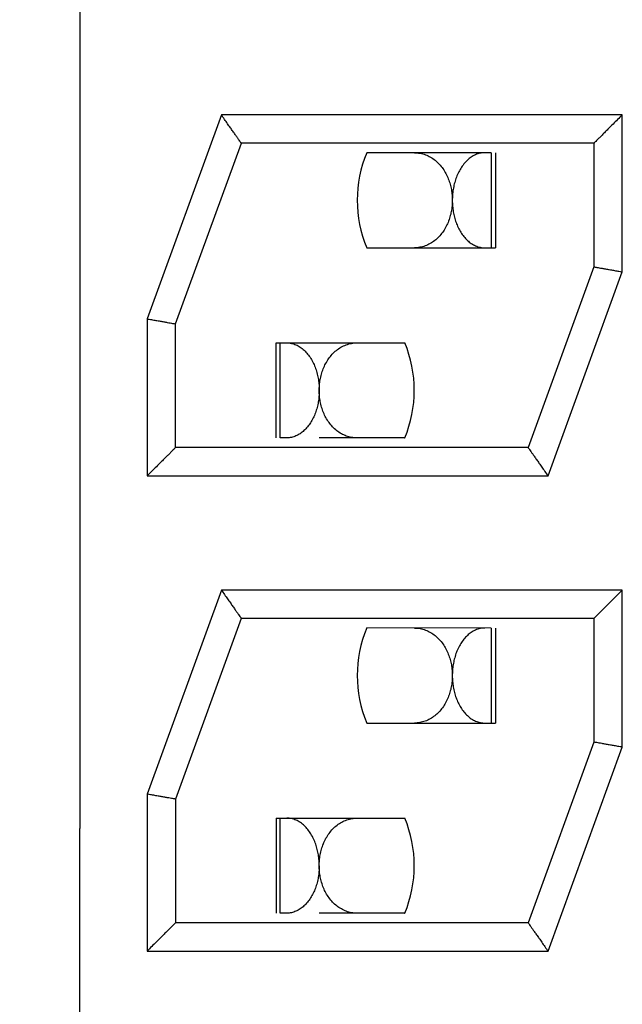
# Model space of a CAD drawing. Header units: inches. Extents: x 0 to 34, y 0 to 22.
# Tile 27 of 54: x 16.052 to 16.178, y 9.596 to 9.803. Entities that reach past the tile are written whole.
import ezdxf

# ---------------------------------------------------------------- set-up
doc = ezdxf.new("R2010")
doc.units = ezdxf.units.IN
doc.header["$LTSCALE"] = 1.87
doc.header["$MEASUREMENT"] = 0
doc.linetypes.add('CENTER', pattern=[0.6, 0.375, -0.075, 0.075, -0.075])
doc.layers.get('0').update_dxf_attribs({"linetype": 'CONTINUOUS'})
doc.layers.add('DEFAULT_1', color=7, linetype='CENTER')
doc.layers.add('DIMENSIONS', color=7, linetype='CONTINUOUS')
doc.styles.get("Standard").update_dxf_attribs({"font": 'txt', "width": 0.8})
doc.dimstyles.new('DIMSTYLE_1', dxfattribs={"dimtxt": 0.125, "dimasz": 0.18, "dimexe": 0.18, "dimexo": 0.0625, "dimgap": 0.09, "dimtad": 0, "dimtih": 1, "dimtoh": 1, "dimdec": 3, "dimlfac": 0.5, "dimzin": 4, "dimdsep": 46, "dimtxsty": 'STANDARD', "dimblk": '_FILLED', "dimblk1": '_FILLED', "dimblk2": '_FILLED', "dimcen": 0.09, "dimadec": 0, "dimazin": 0, "dimtp": 0.01, "dimtm": 0.01, "dimtfac": 1, "dimtdec": 3, "dimtofl": 0, "dimtmove": 0, "dimatfit": 3, "dimldrblk": '_FILLED', "dimfxl": 1, "dimtolj": 1, "dimtzin": 4, "dimarcsym": 0})

# ---------------------------------------------------------------- blocks, each defined once
blk = doc.blocks.new('*D8')
at = {"layer": 'DIMENSIONS', "color": 2, "linetype": 'CONTINUOUS'}
blk.add_line((16.0636159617, 7.0192982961), (14.5858159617, 7.0192982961), dxfattribs=at)
at = {"layer": 'DIMENSIONS', "color": 2, "linetype": 'CONTINUOUS', "width": 0.8}
for s, p in [('[', (13.7233159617, 6.9567982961)), (']', (14.4233159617, 6.9567982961)), ('4.213', (13.0983159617, 6.9567982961)), ('107.01', (13.8233159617, 6.9567982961))]:
    blk.add_text(s, height=0.125, dxfattribs=at).set_placement(p)
blk = doc.blocks.new('_FILLED')
at = {"color": 0, "linetype": 'BYBLOCK'}
blk.add_solid([(0, 0), (-1, 0.1736111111), (-1, -0.1736111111)], dxfattribs=at)

msp = doc.modelspace()

# ---------------------------------------------------------------- linework, layer by layer
at = {"color": 7, "linetype": 'CONTINUOUS'}
for p, q in [((16.0941223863, 9.7832000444), (16.0784927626, 9.7402580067)), ((16.1784927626, 9.7832000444), (16.0941223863, 9.7832000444)), ((16.1784927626, 9.7501420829), (16.1784927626, 9.7832000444)), ((16.0844905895, 9.7391948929), (16.0983292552, 9.7772163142)), ((16.1725146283, 9.7772008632), (16.098307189, 9.7772008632)), ((16.0983236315, 9.7772008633), (16.0983161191, 9.7772122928)), ((16.1725034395, 9.777211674), (16.1724927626, 9.7772008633)), ((16.1724927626, 9.7772008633), (16.1724927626, 9.7512008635)), ((16.1509247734, 9.7752077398), (16.1247195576, 9.7752112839)), ((16.1509247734, 9.7752077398), (16.1509247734, 9.75520774)), ((16.151801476, 9.7752085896), (16.151801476, 9.7552085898)), ((16.1247188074, 9.7552112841), (16.151801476, 9.7552085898)), ((16.1724927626, 9.7512008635), (16.1586618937, 9.7132008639)), ((16.162863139, 9.7072000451), (16.1784927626, 9.7501420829)), ((16.0784927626, 9.7402580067), (16.0784927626, 9.7072000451)), ((16.0844748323, 9.7392039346), (16.0844927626, 9.7392008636)), ((16.0844927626, 9.7132008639), (16.0844927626, 9.7392008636)), ((16.1056364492, 9.73520859), (16.1327191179, 9.7352112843)), ((16.1056364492, 9.7152085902), (16.1056364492, 9.73520859)), ((16.1065131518, 9.7152077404), (16.1065131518, 9.7352077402)), ((16.107867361, 9.7152074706), (16.1065131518, 9.7152077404)), ((16.1326755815, 9.715211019), (16.1147192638, 9.7152074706)), ((16.1326755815, 9.715211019), (16.1327183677, 9.7152112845)), ((16.1586618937, 9.7132008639), (16.0844927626, 9.7132008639)), ((16.0784927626, 9.7072000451), (16.162863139, 9.7072000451)), ((16.0941223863, 9.6832000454), (16.0784927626, 9.6402580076)), ((16.1784927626, 9.6832000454), (16.0941223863, 9.6832000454)), ((16.1784927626, 9.6501420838), (16.1784927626, 9.6832000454)), ((16.0983236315, 9.6772008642), (16.0844927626, 9.6392008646)), ((16.1725146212, 9.6772008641), (16.0983071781, 9.6772008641)), ((16.0983154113, 9.6772118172), (16.0983236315, 9.6772008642)), ((16.1724927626, 9.6772008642), (16.172503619, 9.6772114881)), ((16.1724927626, 9.6772008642), (16.1724927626, 9.6512008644)), ((16.1509247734, 9.6752077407), (16.1247195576, 9.6752112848)), ((16.1509247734, 9.6752077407), (16.1509247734, 9.6552077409)), ((16.151801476, 9.6752085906), (16.151801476, 9.6552085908)), ((16.1247188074, 9.655211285), (16.151801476, 9.6552085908)), ((16.1724927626, 9.6512008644), (16.1586618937, 9.6132008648)), ((16.162863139, 9.6072000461), (16.1784927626, 9.6501420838)), ((16.0784927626, 9.6402580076), (16.0784927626, 9.6072000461)), ((16.0844927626, 9.6392008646), (16.0844748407, 9.6392039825)), ((16.0844927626, 9.6392008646), (16.0844927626, 9.6132008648)), ((16.1056364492, 9.6352085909), (16.1327191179, 9.6352112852)), ((16.1056364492, 9.6352085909), (16.1056364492, 9.6152085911)), ((16.1065131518, 9.6152077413), (16.1065131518, 9.6352077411)), ((16.107867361, 9.6152074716), (16.1065131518, 9.6152077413)), ((16.1326755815, 9.61521102), (16.1147189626, 9.6152074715)), ((16.1326755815, 9.61521102), (16.1327183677, 9.6152112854)), ((16.1586618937, 9.6132008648), (16.0844927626, 9.6132008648)), ((16.0784927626, 9.6072000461), (16.162863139, 9.6072000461))]:
    msp.add_line(p, q, dxfattribs=at)
for centre, start, end in [((16.1487189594, 9.7652103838), 157.3779875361, 202.6177170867), ((16.1087189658, 9.7252121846), 337.3779875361, 22.6177170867), ((16.1487189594, 9.6652103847), 157.3779875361, 202.6177170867), ((16.1087189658, 9.6252121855), 337.3779875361, 22.6177170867)]:
    msp.add_arc(centre, 0.026, start, end, dxfattribs=at)
for points, knots in [([(16.0983157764, 9.7772120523), (16.0983074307, 9.7772239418), (16.0982642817, 9.7772854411), (16.0981609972, 9.7774329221), (16.0979809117, 9.7776899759), (16.0977261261, 9.7780537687), (16.0973975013, 9.7785229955), (16.0969975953, 9.7790940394), (16.0965315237, 9.7797595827), (16.0960034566, 9.7805136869), (16.0954183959, 9.7813491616), (16.0947846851, 9.7822542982), (16.0943467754, 9.78287934), (16.0941223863, 9.7831998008)], [0, 0, 0, 0, 0.0059614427, 0.0308312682, 0.0738912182, 0.1347662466, 0.2131024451, 0.3089874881, 0.4208695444, 0.5465485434, 0.6867984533, 0.8394508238, 1, 1, 1, 1]), ([(16.1784927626, 9.7831998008), (16.1781576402, 9.7828646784), (16.1775057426, 9.7822131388), (16.1765636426, 9.7812709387), (16.1756979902, 9.7804053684), (16.1749259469, 9.7796333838), (16.1742590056, 9.778966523), (16.1737037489, 9.7784113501), (16.1732618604, 9.7779695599), (16.1729300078, 9.7776377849), (16.1727006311, 9.7774085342), (16.1725699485, 9.7772778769), (16.1725145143, 9.7772225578), (16.1725035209, 9.7772115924)], [0, 0, 0, 0, 0.1678766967, 0.326472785, 0.4719619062, 0.6014972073, 0.7132064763, 0.8060402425, 0.8796272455, 0.9345420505, 0.9722595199, 0.9944999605, 1, 1, 1, 1]), ([(16.1347348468, 9.7752074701), (16.1351368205, 9.7752074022), (16.1359360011, 9.7751356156), (16.1370877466, 9.7748180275), (16.13815716, 9.7743120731), (16.1391313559, 9.7736389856), (16.1400017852, 9.7728185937), (16.1407591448, 9.7718726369), (16.1413924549, 9.7708325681), (16.1418974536, 9.7697317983), (16.1422770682, 9.7685984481), (16.1425391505, 9.7674483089), (16.142640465, 9.7666741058), (16.1426732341, 9.7662869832)], [0, 0, 0, 0, 0.0920050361, 0.1824806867, 0.2721025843, 0.3614981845, 0.4524050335, 0.54490686, 0.6380254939, 0.7304224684, 0.8215287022, 0.9111159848, 1, 1, 1, 1]), ([(16.1495705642, 9.7752074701), (16.1492312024, 9.7752074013), (16.1485520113, 9.7751327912), (16.1475794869, 9.7748108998), (16.1466791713, 9.7743078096), (16.1458581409, 9.773647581), (16.1451200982, 9.7728485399), (16.1444711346, 9.7719280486), (16.1439203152, 9.7709109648), (16.1434706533, 9.7698182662), (16.143124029, 9.7686695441), (16.1428822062, 9.7674879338), (16.1427892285, 9.7666891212), (16.1427594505, 9.7662916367)], [0, 0, 0, 0, 0.08307352, 0.1657277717, 0.2491833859, 0.3341800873, 0.4225909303, 0.5145946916, 0.6091703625, 0.7051466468, 0.8033539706, 0.9024600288, 1, 1, 1, 1]), ([(16.1427186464, 9.7651402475), (16.1427166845, 9.7647619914), (16.1426788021, 9.7639946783), (16.1425168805, 9.7628431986), (16.1422414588, 9.7616895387), (16.1418463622, 9.7605539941), (16.1414999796, 9.7598243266), (16.1413050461, 9.759469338)], [0, 0, 0, 0, 0.1922826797, 0.3899267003, 0.5902866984, 0.7942519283, 1, 1, 1, 1]), ([(16.1427189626, 9.765140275), (16.1427207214, 9.7647505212), (16.1427557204, 9.7639693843), (16.1429024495, 9.7628068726), (16.1431461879, 9.7616608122), (16.1434891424, 9.7605447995), (16.1439341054, 9.7594738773), (16.1443023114, 9.7587978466), (16.1445043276, 9.7584740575)], [0, 0, 0, 0, 0.1674049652, 0.3354175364, 0.502732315, 0.6700341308, 0.8361773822, 1, 1, 1, 1]), ([(16.1413050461, 9.759469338), (16.1411106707, 9.7591153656), (16.14068277, 9.7584342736), (16.1401710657, 9.7578131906), (16.1398963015, 9.7575237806)], [0, 0, 0, 0, 0.5030232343, 1, 1, 1, 1]), ([(16.1445043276, 9.7584740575), (16.1447020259, 9.7581571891), (16.1451282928, 9.7575545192), (16.1458699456, 9.7567541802), (16.1466971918, 9.7560933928), (16.1475994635, 9.7555948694), (16.1482442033, 9.7553844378), (16.148571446, 9.7553141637)], [0, 0, 0, 0, 0.2118932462, 0.4179805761, 0.6173885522, 0.8104131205, 1, 1, 1, 1]), ([(16.1398963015, 9.7575237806), (16.139626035, 9.7572391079), (16.1390506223, 9.7567113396), (16.1380830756, 9.7560611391), (16.1370295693, 9.7555768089), (16.136283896, 9.7553770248), (16.1359038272, 9.7553098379)], [0, 0, 0, 0, 0.2536299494, 0.5031418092, 0.7508035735, 1, 1, 1, 1]), ([(16.1724927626, 9.7512008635), (16.1725167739, 9.7511965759), (16.1726133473, 9.7511793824), (16.1728290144, 9.7511413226), (16.1731830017, 9.7510787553), (16.1736687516, 9.7509930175), (16.1742747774, 9.7508860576), (16.1749843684, 9.7507608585), (16.175779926, 9.7506205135), (16.1766434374, 9.7504682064), (16.17755582, 9.7503072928), (16.1781779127, 9.7501976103), (16.1784927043, 9.7501421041)], [0, 0, 0, 0, 0.0120101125, 0.0483002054, 0.1078348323, 0.1890142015, 0.291179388, 0.4108523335, 0.5438117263, 0.6889585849, 0.8426062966, 1, 1, 1, 1]), ([(16.0784926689, 9.7402580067), (16.0788073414, 9.7402025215), (16.0794290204, 9.7400929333), (16.0803405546, 9.7399322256), (16.0812036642, 9.7397800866), (16.0819994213, 9.739639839), (16.0827094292, 9.7395147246), (16.0833154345, 9.7394079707), (16.0838012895, 9.7393223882), (16.0841557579, 9.7392600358), (16.0843660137, 9.7392229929), (16.084456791, 9.7392071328), (16.0844748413, 9.7392039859)], [0, 0, 0, 0, 0.1578087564, 0.3117703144, 0.4571339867, 0.5906551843, 0.7108380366, 0.8131972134, 0.8945590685, 0.9544875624, 0.9909508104, 1, 1, 1, 1]), ([(16.107867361, 9.7352074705), (16.1082000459, 9.7352074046), (16.1088681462, 9.7351354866), (16.109830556, 9.7348226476), (16.1107326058, 9.7343258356), (16.1115624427, 9.7336647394), (16.1123105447, 9.7328584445), (16.1129671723, 9.7319283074), (16.1135236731, 9.7308993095), (16.1139743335, 9.729798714), (16.1143170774, 9.7286547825), (16.1145551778, 9.7274878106), (16.1146472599, 9.7267020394), (16.1146772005, 9.7263085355)], [0, 0, 0, 0, 0.0815513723, 0.1632670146, 0.2465280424, 0.3326285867, 0.4222569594, 0.5152502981, 0.610991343, 0.7084149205, 0.8062754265, 0.9032954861, 1, 1, 1, 1]), ([(16.1174624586, 9.7328048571), (16.1177322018, 9.7330968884), (16.1183075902, 9.7336391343), (16.1192819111, 9.734312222), (16.120351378, 9.7348181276), (16.1215030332, 9.7351356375), (16.1223020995, 9.7352074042), (16.1227039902, 9.7352074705)], [0, 0, 0, 0, 0.2009648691, 0.3985924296, 0.5966980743, 0.7966721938, 1, 1, 1, 1]), ([(16.116065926, 9.7308194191), (16.1162568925, 9.7311787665), (16.1166797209, 9.7318729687), (16.1171880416, 9.7325077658), (16.1174624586, 9.7328048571)], [0, 0, 0, 0, 0.5016030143, 1, 1, 1, 1]), ([(16.1147192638, 9.7251418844), (16.1147173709, 9.7255244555), (16.1147480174, 9.7262960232), (16.1148993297, 9.7274500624), (16.1151616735, 9.7286000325), (16.1154129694, 9.7293497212), (16.1155593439, 9.7297199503)], [0, 0, 0, 0, 0.245199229, 0.4941234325, 0.7449647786, 1, 1, 1, 1]), ([(16.1147189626, 9.725141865), (16.1147172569, 9.7247543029), (16.1146822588, 9.7239671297), (16.1145326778, 9.722784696), (16.1142793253, 9.7216091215), (16.1139234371, 9.7204736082), (16.1134687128, 9.7194011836), (16.113096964, 9.7187309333), (16.1128941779, 9.7184114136)], [0, 0, 0, 0, 0.1646831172, 0.3343961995, 0.5058714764, 0.6749886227, 0.8392894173, 1, 1, 1, 1]), ([(16.1227019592, 9.7152074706), (16.1223108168, 9.715207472), (16.1215325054, 9.7152753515), (16.1204071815, 9.7155768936), (16.1193536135, 9.7160613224), (16.1183860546, 9.7167116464), (16.1175157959, 9.7175100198), (16.1167540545, 9.7184348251), (16.1161104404, 9.7194595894), (16.1155907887, 9.7205546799), (16.115195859, 9.7216903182), (16.1149205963, 9.7228441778), (16.1148115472, 9.723620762), (16.1147751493, 9.7240081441)], [0, 0, 0, 0, 0.0903518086, 0.1793757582, 0.2678492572, 0.3569860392, 0.4475893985, 0.5396981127, 0.6329250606, 0.7264182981, 0.8191000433, 0.9101610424, 1, 1, 1, 1]), ([(16.1128941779, 9.7184114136), (16.1126967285, 9.7181003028), (16.1122723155, 9.7175096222), (16.1115369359, 9.7167264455), (16.110719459, 9.7160801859), (16.10982764, 9.7155909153), (16.1091899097, 9.7153835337), (16.1088652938, 9.7153139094)], [0, 0, 0, 0, 0.2119667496, 0.4175916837, 0.6163702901, 0.8093222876, 1, 1, 1, 1]), ([(16.0844927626, 9.7132008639), (16.0844781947, 9.7131862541), (16.0844192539, 9.7131271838), (16.0842849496, 9.7129928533), (16.0840556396, 9.7127634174), (16.083723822, 9.7124315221), (16.0832820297, 9.7119896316), (16.0827269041, 9.7114344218), (16.0820601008, 9.7107675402), (16.0812881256, 9.7099954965), (16.0804224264, 9.7091297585), (16.0794800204, 9.7081872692), (16.0788279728, 9.7075353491), (16.0784926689, 9.7072000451)], [0, 0, 0, 0, 0.0072938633, 0.0295005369, 0.0671535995, 0.1219716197, 0.1954161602, 0.2880575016, 0.3995343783, 0.5288120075, 0.674032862, 0.832360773, 1, 1, 1, 1]), ([(16.1586618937, 9.7132008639), (16.1586728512, 9.7131851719), (16.1587185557, 9.7131197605), (16.1588245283, 9.7129683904), (16.1590045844, 9.7127111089), (16.1592593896, 9.7123471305), (16.1595880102, 9.7118777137), (16.1599879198, 9.711306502), (16.1604539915, 9.7106408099), (16.1609820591, 9.709886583), (16.1615671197, 9.7090510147), (16.1622008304, 9.7081458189), (16.1626387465, 9.7075207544), (16.162863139, 9.7072002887)], [0, 0, 0, 0, 0.0078384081, 0.0326808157, 0.0756759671, 0.1364486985, 0.2146453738, 0.3103531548, 0.4220227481, 0.5474580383, 0.6874311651, 0.8397774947, 1, 1, 1, 1]), ([(16.0941224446, 9.6832000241), (16.0943470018, 9.6828793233), (16.0947850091, 9.6822537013), (16.0954191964, 9.6813480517), (16.0960044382, 9.6805122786), (16.0965325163, 9.6797581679), (16.096998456, 9.6790928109), (16.0973982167, 9.6785219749), (16.0977266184, 9.6780530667), (16.0979811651, 9.677689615), (16.0981610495, 9.6774328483), (16.0982642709, 9.6772854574), (16.0983074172, 9.6772239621), (16.0983157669, 9.6772120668)], [0, 0, 0, 0, 0.1606664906, 0.3134139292, 0.4537278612, 0.5793831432, 0.6912228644, 0.7870742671, 0.8653771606, 0.926155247, 0.9691712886, 0.9940357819, 1, 1, 1, 1]), ([(16.1725035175, 9.6772115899), (16.1725145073, 9.6772225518), (16.1725699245, 9.6772778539), (16.1727005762, 9.6774084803), (16.1729299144, 9.6776376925), (16.1732617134, 9.6779694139), (16.1737035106, 9.6784111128), (16.1742586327, 9.6789661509), (16.1749254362, 9.6796328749), (16.1756974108, 9.6804047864), (16.17656311, 9.6812704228), (16.1775055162, 9.6822128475), (16.1781575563, 9.6828647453), (16.1784928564, 9.6832000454)], [0, 0, 0, 0, 0.0054981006, 0.0277311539, 0.0654405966, 0.1203482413, 0.1939187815, 0.2867241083, 0.3984028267, 0.5279187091, 0.6734111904, 0.8320391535, 1, 1, 1, 1]), ([(16.1347348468, 9.675207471), (16.1351368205, 9.6752074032), (16.1359360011, 9.6751356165), (16.1370877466, 9.6748180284), (16.13815716, 9.674312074), (16.1391313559, 9.6736389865), (16.1400017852, 9.6728185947), (16.1407591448, 9.6718726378), (16.1413924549, 9.6708325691), (16.1418974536, 9.6697317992), (16.1422770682, 9.668598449), (16.1425391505, 9.6674483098), (16.142640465, 9.6666741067), (16.1426732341, 9.6662869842)], [0, 0, 0, 0, 0.0920050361, 0.1824806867, 0.2721025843, 0.3614981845, 0.4524050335, 0.54490686, 0.6380254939, 0.7304224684, 0.8215287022, 0.9111159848, 1, 1, 1, 1]), ([(16.1495705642, 9.675207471), (16.1492312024, 9.6752074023), (16.1485520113, 9.6751327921), (16.1475794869, 9.6748109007), (16.1466791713, 9.6743078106), (16.1458581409, 9.6736475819), (16.1451200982, 9.6728485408), (16.1444711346, 9.6719280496), (16.1439203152, 9.6709109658), (16.1434706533, 9.6698182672), (16.143124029, 9.6686695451), (16.1428822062, 9.6674879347), (16.1427892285, 9.6666891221), (16.1427594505, 9.6662916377)], [0, 0, 0, 0, 0.08307352, 0.1657277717, 0.2491833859, 0.3341800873, 0.4225909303, 0.5145946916, 0.6091703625, 0.7051466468, 0.8033539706, 0.9024600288, 1, 1, 1, 1]), ([(16.1427186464, 9.6651402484), (16.1427166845, 9.6647619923), (16.1426788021, 9.6639946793), (16.1425168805, 9.6628431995), (16.1422414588, 9.6616895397), (16.1418463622, 9.660553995), (16.1414999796, 9.6598243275), (16.1413050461, 9.6594693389)], [0, 0, 0, 0, 0.1922826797, 0.3899267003, 0.5902866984, 0.7942519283, 1, 1, 1, 1]), ([(16.1427189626, 9.665140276), (16.1427207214, 9.6647505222), (16.1427557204, 9.6639693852), (16.1429024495, 9.6628068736), (16.1431461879, 9.6616608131), (16.1434891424, 9.6605448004), (16.1439341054, 9.6594738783), (16.1443023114, 9.6587978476), (16.1445043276, 9.6584740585)], [0, 0, 0, 0, 0.1674049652, 0.3354175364, 0.502732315, 0.6700341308, 0.8361773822, 1, 1, 1, 1]), ([(16.1413050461, 9.6594693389), (16.1411106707, 9.6591153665), (16.14068277, 9.6584342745), (16.1401710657, 9.6578131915), (16.1398963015, 9.6575237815)], [0, 0, 0, 0, 0.5030232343, 1, 1, 1, 1]), ([(16.1445043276, 9.6584740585), (16.1447020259, 9.65815719), (16.1451282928, 9.6575545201), (16.1458699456, 9.6567541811), (16.1466971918, 9.6560933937), (16.1475994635, 9.6555948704), (16.1482442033, 9.6553844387), (16.148571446, 9.6553141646)], [0, 0, 0, 0, 0.2118932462, 0.4179805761, 0.6173885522, 0.8104131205, 1, 1, 1, 1]), ([(16.1398963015, 9.6575237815), (16.139626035, 9.6572391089), (16.1390506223, 9.6567113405), (16.1380830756, 9.65606114), (16.1370295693, 9.6555768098), (16.136283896, 9.6553770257), (16.1359038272, 9.6553098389)], [0, 0, 0, 0, 0.2536299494, 0.5031418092, 0.7508035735, 1, 1, 1, 1]), ([(16.1784928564, 9.6501420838), (16.1781783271, 9.6501975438), (16.1775569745, 9.6503070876), (16.1766460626, 9.650467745), (16.1757830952, 9.6506199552), (16.1749871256, 9.6507603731), (16.1742767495, 9.6508857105), (16.1736707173, 9.6509926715), (16.1731847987, 9.6510784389), (16.1728300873, 9.651141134), (16.1726135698, 9.6511793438), (16.1725167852, 9.6511965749), (16.1724927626, 9.6512008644)], [0, 0, 0, 0, 0.1572586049, 0.3106628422, 0.4554417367, 0.5887295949, 0.7086380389, 0.8106228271, 0.8917427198, 0.9515953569, 0.9879845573, 1, 1, 1, 1]), ([(16.0844748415, 9.6392039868), (16.0844568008, 9.639207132), (16.0843661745, 9.6392229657), (16.0841565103, 9.6392599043), (16.0838025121, 9.6393221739), (16.0833167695, 9.6394077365), (16.0827107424, 9.6395144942), (16.0820011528, 9.6396395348), (16.0812055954, 9.6397797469), (16.0803420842, 9.6399319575), (16.0794297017, 9.6400928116), (16.0788076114, 9.6402024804), (16.0784928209, 9.6402579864)], [0, 0, 0, 0, 0.0090445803, 0.0454379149, 0.1051468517, 0.1865668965, 0.2890372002, 0.4090693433, 0.542429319, 0.6880148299, 0.8421281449, 1, 1, 1, 1]), ([(16.1129765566, 9.6318693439), (16.1127768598, 9.6321955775), (16.112347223, 9.6328131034), (16.1115998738, 9.6336299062), (16.1107675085, 9.6343028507), (16.1098577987, 9.6348117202), (16.1088823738, 9.6351334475), (16.1082044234, 9.6352074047), (16.107867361, 9.6352074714)], [0, 0, 0, 0, 0.179976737, 0.3532522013, 0.5195116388, 0.6818209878, 0.8413071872, 1, 1, 1, 1]), ([(16.1175813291, 9.632930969), (16.117857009, 9.6332175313), (16.118445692, 9.6337490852), (16.119434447, 9.6343979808), (16.120497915, 9.6348687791), (16.1215971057, 9.6351470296), (16.1223398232, 9.6352074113), (16.1227039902, 9.6352074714)], [0, 0, 0, 0, 0.2070394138, 0.4118243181, 0.6137027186, 0.8102290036, 1, 1, 1, 1]), ([(16.1147189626, 9.6251418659), (16.1147206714, 9.6255301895), (16.1146928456, 9.6263091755), (16.114557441, 9.6274708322), (16.1143248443, 9.6286211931), (16.1139909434, 9.6297495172), (16.1135501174, 9.6308421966), (16.1131808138, 9.63153566), (16.1129765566, 9.6318693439)], [0, 0, 0, 0, 0.1656292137, 0.3320476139, 0.4982957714, 0.6655962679, 0.8332311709, 1, 1, 1, 1]), ([(16.1158294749, 9.6303461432), (16.1159268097, 9.6305537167), (16.1162172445, 9.6311249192), (16.1167769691, 9.6320103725), (16.1173005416, 9.6326390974), (16.1175813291, 9.632930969)], [0, 0, 0, 0, 0.21931064, 0.6126821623, 1, 1, 1, 1]), ([(16.1147192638, 9.6251418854), (16.1147173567, 9.6255273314), (16.1147488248, 9.6263129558), (16.114906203, 9.6274949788), (16.1151835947, 9.6286825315), (16.115511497, 9.6296318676), (16.1157510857, 9.6301789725), (16.1158294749, 9.6303461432)], [0, 0, 0, 0, 0.2156406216, 0.4391723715, 0.6661593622, 0.8967622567, 1, 1, 1, 1]), ([(16.1147189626, 9.6251418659), (16.1147172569, 9.6247543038), (16.1146822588, 9.6239671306), (16.1145326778, 9.6227846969), (16.1142793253, 9.6216091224), (16.1139234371, 9.6204736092), (16.1134687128, 9.6194011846), (16.113096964, 9.6187309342), (16.1128941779, 9.6184114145)], [0, 0, 0, 0, 0.1646831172, 0.3343961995, 0.5058714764, 0.6749886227, 0.8392894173, 1, 1, 1, 1]), ([(16.1227019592, 9.6152074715), (16.1223108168, 9.6152074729), (16.1215325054, 9.6152753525), (16.1204071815, 9.6155768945), (16.1193536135, 9.6160613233), (16.1183860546, 9.6167116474), (16.1175157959, 9.6175100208), (16.1167540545, 9.618434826), (16.1161104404, 9.6194595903), (16.1155907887, 9.6205546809), (16.115195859, 9.6216903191), (16.1149205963, 9.6228441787), (16.1148115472, 9.6236207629), (16.1147751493, 9.624008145)], [0, 0, 0, 0, 0.0903518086, 0.1793757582, 0.2678492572, 0.3569860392, 0.4475893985, 0.5396981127, 0.6329250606, 0.7264182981, 0.8191000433, 0.9101610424, 1, 1, 1, 1]), ([(16.1128941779, 9.6184114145), (16.1126967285, 9.6181003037), (16.1122723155, 9.6175096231), (16.1115369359, 9.6167264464), (16.110719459, 9.6160801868), (16.10982764, 9.6155909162), (16.1091899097, 9.6153835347), (16.1088652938, 9.6153139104)], [0, 0, 0, 0, 0.2119667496, 0.4175916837, 0.6163702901, 0.8093222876, 1, 1, 1, 1]), ([(16.0844927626, 9.6132008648), (16.0844781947, 9.6131862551), (16.0844192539, 9.6131271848), (16.0842849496, 9.6129928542), (16.0840556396, 9.6127634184), (16.083723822, 9.612431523), (16.0832820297, 9.6119896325), (16.0827269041, 9.6114344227), (16.0820601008, 9.6107675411), (16.0812881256, 9.6099954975), (16.0804224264, 9.6091297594), (16.0794800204, 9.6081872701), (16.0788279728, 9.60753535), (16.0784926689, 9.6072000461)], [0, 0, 0, 0, 0.0072938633, 0.0295005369, 0.0671535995, 0.1219716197, 0.1954161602, 0.2880575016, 0.3995343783, 0.5288120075, 0.674032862, 0.832360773, 1, 1, 1, 1]), ([(16.1586618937, 9.6132008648), (16.1586728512, 9.6131851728), (16.1587185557, 9.6131197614), (16.1588245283, 9.6129683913), (16.1590045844, 9.6127111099), (16.1592593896, 9.6123471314), (16.1595880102, 9.6118777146), (16.1599879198, 9.6113065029), (16.1604539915, 9.6106408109), (16.1609820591, 9.6098865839), (16.1615671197, 9.6090510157), (16.1622008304, 9.6081458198), (16.1626387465, 9.6075207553), (16.162863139, 9.6072002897)], [0, 0, 0, 0, 0.0078384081, 0.0326808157, 0.0756759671, 0.1364486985, 0.2146453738, 0.3103531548, 0.4220227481, 0.5474580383, 0.6874311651, 0.8397774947, 1, 1, 1, 1])]:
    msp.add_open_spline(points, degree=3, knots=knots, dxfattribs=at)
for points in [[(16.1426732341, 9.7662869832), (16.1427055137, 9.7659056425), (16.1427206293, 9.7655228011), (16.1427186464, 9.7651402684)], [(16.1427594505, 9.7662916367), (16.1427307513, 9.7659085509), (16.1427172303, 9.7655242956), (16.1427189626, 9.765140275)], [(16.1359038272, 9.7553098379), (16.1355181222, 9.7552416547), (16.1351261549, 9.7552074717), (16.1347350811, 9.7552074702)], [(16.148571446, 9.7553141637), (16.1488993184, 9.7552437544), (16.14923499, 9.7552074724), (16.1495696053, 9.7552074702)], [(16.1155593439, 9.7297199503), (16.1157077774, 9.7300953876), (16.1158764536, 9.7304628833), (16.116065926, 9.7308194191)], [(16.1146772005, 9.7263085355), (16.1147067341, 9.7259203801), (16.1147206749, 9.7255310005), (16.1147189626, 9.725141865)], [(16.1147751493, 9.7240081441), (16.114739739, 9.7243850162), (16.1147211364, 9.7247635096), (16.1147192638, 9.7251418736)], [(16.1088652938, 9.7153139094), (16.1085377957, 9.715243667), (16.1082025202, 9.715207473), (16.1078683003, 9.7152074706)], [(16.1426732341, 9.6662869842), (16.1427055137, 9.6659056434), (16.1427206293, 9.6655228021), (16.1427186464, 9.6651402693)], [(16.1427594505, 9.6662916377), (16.1427307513, 9.6659085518), (16.1427172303, 9.6655242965), (16.1427189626, 9.665140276)], [(16.1359038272, 9.6553098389), (16.1355181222, 9.6552416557), (16.1351261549, 9.6552074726), (16.1347350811, 9.6552074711)], [(16.148571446, 9.6553141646), (16.1488993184, 9.6552437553), (16.14923499, 9.6552074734), (16.1495696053, 9.6552074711)], [(16.1147751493, 9.624008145), (16.114739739, 9.6243850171), (16.1147211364, 9.6247635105), (16.1147192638, 9.6251418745)], [(16.1088652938, 9.6153139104), (16.1085377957, 9.6152436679), (16.1082025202, 9.6152074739), (16.1078683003, 9.6152074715)]]:
    msp.add_open_spline(points, degree=3, dxfattribs=at)
at = {"layer": 'DEFAULT_1', "color": 7, "linetype": 'CENTER'}
for p in [(16.0643159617, 12.4192982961), (16.0643159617, 9.5192982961)]:
    msp.add_line(p, (16.0643159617, 9.6330549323), dxfattribs=at)

# ---------------------------------------------------------------- dimensions: what is measured, and where the dimension line sits
at = {"layer": 'DIMENSIONS', "color": 2, "linetype": 'CONTINUOUS'}
dim = msp.add_ordinate_dim(feature_location=(16.0636159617, 7.0192982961), offset=(-1.4777999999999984, 0), dtype=0, origin=(16.1261159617, 15.4452982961), dimstyle='DIMSTYLE_1', dxfattribs=at)
dim.commit()
dim.dimension.update_dxf_attribs({"geometry": '*D8', "text_midpoint": (13.8108159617, 7.0192982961)})

doc.saveas('drawing.dxf')
